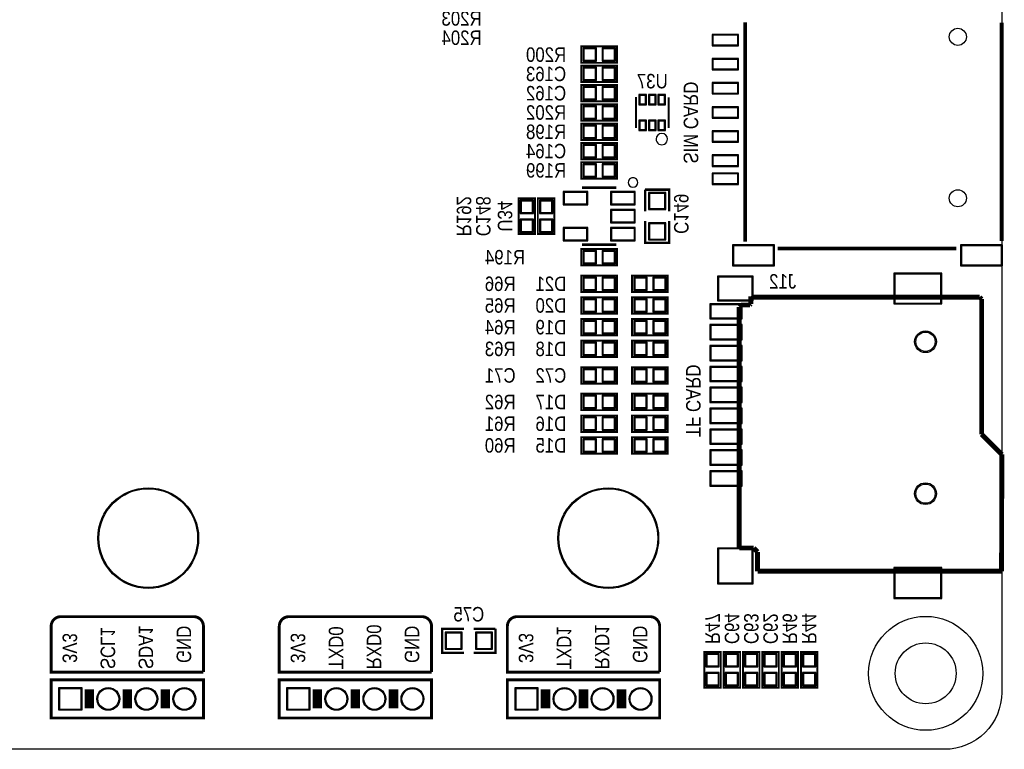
# Model space of a CAD drawing. Extents: x 0 to 137, y 0 to 82.
# Tile 6 of 8: x 85 to 137, y 0 to 38. Entities that reach past the tile are written whole.
import ezdxf
from ezdxf.enums import TextEntityAlignment as Align

# ---------------------------------------------------------------- set-up
doc = ezdxf.new("R2010")
doc.units = 0
for name, color, linetype in [('BG_OUTLINE', 3, 'CONTINUOUS'), ('BG_SILKSCREEN_BOTTOM', 51, 'CONTINUOUS'), ('PG_SILKSCREEN_BOTTOM', 150, 'CONTINUOUS'), ('PIN_BOTTOM', 12, 'CONTINUOUS'), ('PIN_SOLDERMASK_BOTTOM', 231, 'CONTINUOUS'), ('RD_SILKSCREEN_BOTTOM', 1, 'CONTINUOUS')]:
    doc.layers.add(name, color=color, linetype=linetype)

msp = doc.modelspace()

# ---------------------------------------------------------------- linework, layer by layer
at = {"layer": 'BG_OUTLINE'}
msp.add_lwpolyline([(2.999994, 81.999836), (133.999732, 81.999836, -0.414214), (136.999726, 78.999842), (136.999726, 2.999994, -0.414214), (133.999732, 0), (2.999994, 0, -0.414214), (0, 2.999994), (0, 78.999842, -0.414214)], format="xyb", close=True, dxfattribs=at)
at = {"layer": 'BG_SILKSCREEN_BOTTOM', "const_width": 0.1524}
for points in [[(95.005119, 4.064), (86.994517, 4.064), (86.994517, 6.477, -0.414214), (87.502517, 6.985), (94.497119, 6.985, -0.414214), (95.005119, 6.477), (95.005119, 4.064)], [(107.005095, 4.064), (98.994493, 4.064), (98.994493, 6.477, -0.414214), (99.502493, 6.985), (106.497095, 6.985, -0.414214), (107.005095, 6.477), (107.005095, 4.064)], [(119.005071, 4.064), (110.994469, 4.064), (110.994469, 6.477, -0.414214), (111.502469, 6.985), (118.497071, 6.985, -0.414214), (119.005071, 6.477), (119.005071, 4.064)]]:
    msp.add_lwpolyline(points, format="xyb", dxfattribs=at)
for points in [[(95.005119, 1.651), (95.005119, 3.65699), (86.994517, 3.65699), (86.994517, 1.651), (95.005119, 1.651)], [(107.005095, 1.651), (107.005095, 3.65699), (98.994493, 3.65699), (98.994493, 1.651), (107.005095, 1.651)], [(119.005071, 1.651), (119.005071, 3.65699), (110.994469, 3.65699), (110.994469, 1.651), (119.005071, 1.651)]]:
    msp.add_lwpolyline(points, dxfattribs=at)
at = {"layer": 'PG_SILKSCREEN_BOTTOM'}
for points, const_width in [([(123.499601, 26.727582), (123.499601, 38.267564)], 0.2), ([(136.999599, 38.261087), (136.999599, 32.511975)], 0.2), ([(114.8842, 36.1442), (116.7638, 36.1442), (116.7638, 37.0078), (114.8842, 37.0078), (114.8842, 36.1442)], 0.1016), ([(116.7638, 35.9918), (114.8842, 35.9918), (114.8842, 35.1282), (116.7638, 35.1282), (116.7638, 35.9918)], 0.1016), ([(116.7638, 34.9758), (114.8842, 34.9758), (114.8842, 34.1122), (116.7638, 34.1122), (116.7638, 34.9758)], 0.1016), ([(117.76489, 34.340013), (117.76489, 32.717588)], 0.1), ([(119.473294, 34.329091), (119.473294, 32.706691)], 0.1), ([(114.8842, 33.0962), (116.7638, 33.0962), (116.7638, 33.9598), (114.8842, 33.9598), (114.8842, 33.0962)], 0.1016), ([(114.8842, 32.0802), (116.7638, 32.0802), (116.7638, 32.9438), (114.8842, 32.9438), (114.8842, 32.0802)], 0.1016), ([(136.999599, 32.511975), (136.999599, 26.762862)], 0.2), ([(116.7638, 31.9278), (114.8842, 31.9278), (114.8842, 31.0642), (116.7638, 31.0642), (116.7638, 31.9278)], 0.1016), ([(114.8842, 30.0482), (116.7638, 30.0482), (116.7638, 30.9118), (114.8842, 30.9118), (114.8842, 30.0482)], 0.1016), ([(116.723998, 29.566997), (114.924002, 29.566997)], 0.150012), ([(119.507, 28.321), (119.507, 29.464), (118.237, 29.464)], 0.127), ([(118.237, 29.464), (118.237, 28.321)], 0.127), ([(111.5822, 29.0068), (111.5822, 27.1272), (112.4458, 27.1272), (112.4458, 29.0068), (111.5822, 29.0068)], 0.1016), ([(113.4618, 27.1272), (113.4618, 29.0068), (112.5982, 29.0068), (112.5982, 27.1272), (113.4618, 27.1272)], 0.1016), ([(118.237, 27.813), (118.237, 26.67), (119.507, 26.67), (119.507, 27.813)], 0.127), ([(114.924002, 26.567003), (116.723998, 26.567003)], 0.150012), ([(134.614895, 26.366978), (125.211078, 26.366978)], 0.2), ([(116.7638, 26.3398), (114.8842, 26.3398), (114.8842, 25.4762), (116.7638, 25.4762), (116.7638, 26.3398)], 0.1016), ([(114.8842, 24.0792), (116.7638, 24.0792), (116.7638, 24.9428), (114.8842, 24.9428), (114.8842, 24.0792)], 0.1016), ([(117.5512, 24.0792), (119.4308, 24.0792), (119.4308, 24.9428), (117.5512, 24.9428), (117.5512, 24.0792)], 0.1016), ([(114.8842, 22.9362), (116.7638, 22.9362), (116.7638, 23.7998), (114.8842, 23.7998), (114.8842, 22.9362)], 0.1016), ([(117.5512, 22.9362), (119.4308, 22.9362), (119.4308, 23.7998), (117.5512, 23.7998), (117.5512, 22.9362)], 0.1016), ([(123.80087, 23.853648), (123.85167, 23.802848)], 0.254), ([(123.80087, 23.447248), (123.80087, 23.853648)], 0.254), ([(123.85167, 23.802848), (135.84047, 23.802848)], 0.254), ([(135.84047, 23.802848), (135.94207, 23.701248)], 0.254), ([(135.94207, 23.701248), (135.94207, 16.589248)], 0.254), ([(123.19127, 23.294848), (123.29287, 23.396448)], 0.254), ([(123.19127, 10.594848), (123.19127, 23.294848)], 0.254), ([(123.29287, 23.396448), (123.75007, 23.396448)], 0.254), ([(123.75007, 23.396448), (123.80087, 23.447248)], 0.254), ([(114.8842, 21.7932), (116.7638, 21.7932), (116.7638, 22.6568), (114.8842, 22.6568), (114.8842, 21.7932)], 0.1016), ([(117.5512, 21.7932), (119.4308, 21.7932), (119.4308, 22.6568), (117.5512, 22.6568), (117.5512, 21.7932)], 0.1016), ([(114.8842, 20.6502), (116.7638, 20.6502), (116.7638, 21.5138), (114.8842, 21.5138), (114.8842, 20.6502)], 0.1016), ([(117.5512, 20.6502), (119.4308, 20.6502), (119.4308, 21.5138), (117.5512, 21.5138), (117.5512, 20.6502)], 0.1016), ([(116.7638, 20.1168), (114.8842, 20.1168), (114.8842, 19.2532), (116.7638, 19.2532), (116.7638, 20.1168)], 0.1016), ([(119.4308, 20.1168), (117.5512, 20.1168), (117.5512, 19.2532), (119.4308, 19.2532), (119.4308, 20.1168)], 0.1016), ([(114.8842, 17.8562), (116.7638, 17.8562), (116.7638, 18.7198), (114.8842, 18.7198), (114.8842, 17.8562)], 0.1016), ([(117.5512, 17.8562), (119.4308, 17.8562), (119.4308, 18.7198), (117.5512, 18.7198), (117.5512, 17.8562)], 0.1016), ([(114.8842, 16.7132), (116.7638, 16.7132), (116.7638, 17.5768), (114.8842, 17.5768), (114.8842, 16.7132)], 0.1016), ([(117.5512, 16.7132), (119.4308, 16.7132), (119.4308, 17.5768), (117.5512, 17.5768), (117.5512, 16.7132)], 0.1016), ([(135.94207, 16.589248), (137.00887, 15.522448)], 0.254), ([(114.8842, 15.5702), (116.7638, 15.5702), (116.7638, 16.4338), (114.8842, 16.4338), (114.8842, 15.5702)], 0.1016), ([(117.5512, 15.5702), (119.4308, 15.5702), (119.4308, 16.4338), (117.5512, 16.4338), (117.5512, 15.5702)], 0.1016), ([(137.00887, 15.522448), (136.989312, 9.375648)], 0.254), ([(123.95327, 10.594848), (123.19127, 10.594848)], 0.254), ([(124.15647, 10.391648), (123.95327, 10.594848)], 0.254), ([(124.15647, 9.375648), (124.15647, 10.391648)], 0.254), ([(136.989312, 9.375648), (124.15647, 9.375648)], 0.254), ([(108.712, 6.35), (107.569, 6.35), (107.569, 5.08), (108.712, 5.08)], 0.127), ([(109.22, 5.08), (110.363, 5.08), (110.363, 6.35)], 0.127), ([(110.363, 6.35), (109.22, 6.35)], 0.127), ([(122.2248, 3.2512), (122.2248, 5.1308), (121.3612, 5.1308), (121.3612, 3.2512), (122.2248, 3.2512)], 0.1016), ([(123.2408, 3.2512), (123.2408, 5.1308), (122.3772, 5.1308), (122.3772, 3.2512), (123.2408, 3.2512)], 0.1016), ([(124.2568, 3.2512), (124.2568, 5.1308), (123.3932, 5.1308), (123.3932, 3.2512), (124.2568, 3.2512)], 0.1016), ([(124.4092, 5.1308), (124.4092, 3.2512), (125.2728, 3.2512), (125.2728, 5.1308), (124.4092, 5.1308)], 0.1016), ([(125.4252, 5.1308), (125.4252, 3.2512), (126.2888, 3.2512), (126.2888, 5.1308), (125.4252, 5.1308)], 0.1016), ([(126.4412, 5.1308), (126.4412, 3.2512), (127.3048, 3.2512), (127.3048, 5.1308), (126.4412, 5.1308)], 0.1016), ([(88.999822, 3.153994), (88.999822, 2.153996)], 0.499999), ([(90.999818, 3.153994), (90.999818, 2.153996)], 0.499999), ([(92.999814, 3.153994), (92.999814, 2.153996)], 0.499999), ([(100.999798, 3.153994), (100.999798, 2.153996)], 0.499999), ([(102.999794, 3.153994), (102.999794, 2.153996)], 0.499999), ([(104.99979, 3.153994), (104.99979, 2.153996)], 0.499999), ([(112.999774, 3.153994), (112.999774, 2.153996)], 0.499999), ([(114.99977, 3.153994), (114.99977, 2.153996)], 0.499999), ([(116.999766, 3.153994), (116.999766, 2.153996)], 0.499999)]:
    msp.add_lwpolyline(points, dxfattribs=dict(at, const_width=const_width))
for points in [[(119.417998, 32.128003, 1), (118.818002, 32.127997, 1)], [(117.851987, 29.845, 1), (117.352022, 29.845004, 1)]]:
    msp.add_lwpolyline(points, format="xyb", close=True, dxfattribs=at)
at = {"layer": 'PIN_BOTTOM'}
for points in [[(123.109596, 37.591962), (121.809599, 37.591962), (121.809599, 37.091963), (123.109596, 37.091963)], [(115.024433, 36.875695), (115.024433, 36.276305), (115.623823, 36.276305), (115.623823, 36.875695)], [(116.024177, 36.875695), (116.024177, 36.276305), (116.623567, 36.276305), (116.623567, 36.875695)], [(123.109596, 36.321962), (121.809599, 36.321962), (121.809599, 35.821963), (123.109596, 35.821963)], [(115.623823, 35.260305), (115.623823, 35.859695), (115.024433, 35.859695), (115.024433, 35.260305)], [(116.623567, 35.260305), (116.623567, 35.859695), (116.024177, 35.859695), (116.024177, 35.260305)], [(115.623823, 34.244305), (115.623823, 34.843695), (115.024433, 34.843695), (115.024433, 34.244305)], [(116.623567, 34.244305), (116.623567, 34.843695), (116.024177, 34.843695), (116.024177, 34.244305)], [(123.109596, 35.051962), (121.809599, 35.051962), (121.809599, 34.551963), (123.109596, 34.551963)], [(118.268013, 33.977986), (118.268013, 34.427998), (117.968014, 34.427998), (117.968014, 33.977986)], [(118.768012, 33.977986), (118.768012, 34.427998), (118.468013, 34.427998), (118.468013, 33.977986)], [(119.268011, 33.977986), (119.268011, 34.427998), (118.968012, 34.427998), (118.968012, 33.977986)], [(115.024433, 33.827695), (115.024433, 33.228305), (115.623823, 33.228305), (115.623823, 33.827695)], [(116.024177, 33.827695), (116.024177, 33.228305), (116.623567, 33.228305), (116.623567, 33.827695)], [(123.109596, 33.781962), (121.809599, 33.781962), (121.809599, 33.281963), (123.109596, 33.281963)], [(115.024433, 32.811695), (115.024433, 32.212305), (115.623823, 32.212305), (115.623823, 32.811695)], [(116.024177, 32.811695), (116.024177, 32.212305), (116.623567, 32.212305), (116.623567, 32.811695)], [(118.268013, 32.627976), (118.268013, 33.077988), (117.968014, 33.077988), (117.968014, 32.627976)], [(118.768012, 32.627976), (118.768012, 33.077988), (118.468013, 33.077988), (118.468013, 32.627976)], [(119.268011, 32.627976), (119.268011, 33.077988), (118.968012, 33.077988), (118.968012, 32.627976)], [(123.109596, 32.511962), (121.809599, 32.511962), (121.809599, 32.011963), (123.109596, 32.011963)], [(115.623823, 31.196305), (115.623823, 31.795695), (115.024433, 31.795695), (115.024433, 31.196305)], [(116.623567, 31.196305), (116.623567, 31.795695), (116.024177, 31.795695), (116.024177, 31.196305)], [(123.109596, 31.241962), (121.809599, 31.241962), (121.809599, 30.741963), (123.109596, 30.741963)], [(115.024433, 30.779695), (115.024433, 30.180305), (115.623823, 30.180305), (115.623823, 30.779695)], [(116.024177, 30.779695), (116.024177, 30.180305), (116.623567, 30.180305), (116.623567, 30.779695)], [(123.109596, 30.291977), (121.809599, 30.291977), (121.809599, 29.791977), (123.109596, 29.791977)], [(115.173442, 29.316705), (113.974537, 29.316705), (113.974537, 28.717316), (115.173442, 28.717316)], [(117.673463, 29.316705), (116.474558, 29.316705), (116.474558, 28.717316), (117.673463, 28.717316)], [(119.27205, 29.26715), (118.47195, 29.26715), (118.47195, 28.46705), (119.27205, 28.46705)], [(112.313695, 28.866567), (111.714305, 28.866567), (111.714305, 28.267177), (112.313695, 28.267177)], [(112.730305, 28.267177), (113.329695, 28.267177), (113.329695, 28.866567), (112.730305, 28.866567)], [(117.673463, 28.366695), (116.474558, 28.366695), (116.474558, 27.767305), (117.673463, 27.767305)], [(112.313695, 27.866823), (111.714305, 27.866823), (111.714305, 27.267433), (112.313695, 27.267433)], [(112.730305, 27.267433), (113.329695, 27.267433), (113.329695, 27.866823), (112.730305, 27.866823)], [(119.27205, 27.66695), (118.47195, 27.66695), (118.47195, 26.86685), (119.27205, 26.86685)], [(115.173442, 27.416684), (113.974537, 27.416684), (113.974537, 26.817295), (115.173442, 26.817295)], [(117.673463, 27.416684), (116.474558, 27.416684), (116.474558, 26.817295), (117.673463, 26.817295)], [(124.989577, 26.511961), (122.889581, 26.511961), (122.889581, 25.511963), (124.989577, 25.511963)], [(136.989579, 26.511961), (134.889583, 26.511961), (134.889583, 25.511963), (136.989579, 25.511963)], [(115.623823, 25.608305), (115.623823, 26.207695), (115.024433, 26.207695), (115.024433, 25.608305)], [(116.623567, 25.608305), (116.623567, 26.207695), (116.024177, 26.207695), (116.024177, 25.608305)], [(133.79577, 25.022048), (131.38277, 25.022048), (131.38277, 23.498048), (133.79577, 23.498048)], [(115.024433, 24.810695), (115.024433, 24.211305), (115.623823, 24.211305), (115.623823, 24.810695)], [(116.024177, 24.810695), (116.024177, 24.211305), (116.623567, 24.211305), (116.623567, 24.810695)], [(117.691433, 24.810695), (117.691433, 24.211305), (118.290823, 24.211305), (118.290823, 24.810695)], [(118.691177, 24.810695), (118.691177, 24.211305), (119.290567, 24.211305), (119.290567, 24.810695)], [(123.87834, 24.859996), (122.10034, 24.859996), (122.10034, 23.6601), (123.87834, 23.6601)], [(115.024433, 23.667695), (115.024433, 23.068305), (115.623823, 23.068305), (115.623823, 23.667695)], [(116.024177, 23.667695), (116.024177, 23.068305), (116.623567, 23.068305), (116.623567, 23.667695)], [(117.691433, 23.667695), (117.691433, 23.068305), (118.290823, 23.068305), (118.290823, 23.667695)], [(118.691177, 23.667695), (118.691177, 23.068305), (119.290567, 23.068305), (119.290567, 23.667695)], [(123.289187, 23.410164), (121.689241, 23.410164), (121.689241, 22.71014), (123.289187, 22.71014)], [(115.024433, 22.524695), (115.024433, 21.925305), (115.623823, 21.925305), (115.623823, 22.524695)], [(116.024177, 22.524695), (116.024177, 21.925305), (116.623567, 21.925305), (116.623567, 22.524695)], [(117.691433, 22.524695), (117.691433, 21.925305), (118.290823, 21.925305), (118.290823, 22.524695)], [(118.691177, 22.524695), (118.691177, 21.925305), (119.290567, 21.925305), (119.290567, 22.524695)], [(123.289187, 22.31009), (121.689241, 22.31009), (121.689241, 21.610066), (123.289187, 21.610066)], [(115.024433, 21.381695), (115.024433, 20.782305), (115.623823, 20.782305), (115.623823, 21.381695)], [(116.024177, 21.381695), (116.024177, 20.782305), (116.623567, 20.782305), (116.623567, 21.381695)], [(117.691433, 21.381695), (117.691433, 20.782305), (118.290823, 20.782305), (118.290823, 21.381695)], [(118.691177, 21.381695), (118.691177, 20.782305), (119.290567, 20.782305), (119.290567, 21.381695)], [(123.289187, 21.210016), (121.689241, 21.210016), (121.689241, 20.509992), (123.289187, 20.509992)], [(115.623823, 19.385305), (115.623823, 19.984695), (115.024433, 19.984695), (115.024433, 19.385305)], [(116.623567, 19.385305), (116.623567, 19.984695), (116.024177, 19.984695), (116.024177, 19.385305)], [(118.290823, 19.385305), (118.290823, 19.984695), (117.691433, 19.984695), (117.691433, 19.385305)], [(119.290567, 19.385305), (119.290567, 19.984695), (118.691177, 19.984695), (118.691177, 19.385305)], [(123.289187, 20.109942), (121.689241, 20.109942), (121.689241, 19.409918), (123.289187, 19.409918)], [(123.289187, 19.010122), (121.689241, 19.010122), (121.689241, 18.310098), (123.289187, 18.310098)], [(115.024433, 18.587695), (115.024433, 17.988305), (115.623823, 17.988305), (115.623823, 18.587695)], [(116.024177, 18.587695), (116.024177, 17.988305), (116.623567, 17.988305), (116.623567, 18.587695)], [(117.691433, 18.587695), (117.691433, 17.988305), (118.290823, 17.988305), (118.290823, 18.587695)], [(118.691177, 18.587695), (118.691177, 17.988305), (119.290567, 17.988305), (119.290567, 18.587695)], [(123.289187, 17.910048), (121.689241, 17.910048), (121.689241, 17.210024), (123.289187, 17.210024)], [(115.024433, 17.444695), (115.024433, 16.845305), (115.623823, 16.845305), (115.623823, 17.444695)], [(116.024177, 17.444695), (116.024177, 16.845305), (116.623567, 16.845305), (116.623567, 17.444695)], [(117.691433, 17.444695), (117.691433, 16.845305), (118.290823, 16.845305), (118.290823, 17.444695)], [(118.691177, 17.444695), (118.691177, 16.845305), (119.290567, 16.845305), (119.290567, 17.444695)], [(123.289187, 16.809974), (121.689241, 16.809974), (121.689241, 16.10995), (123.289187, 16.10995)], [(115.024433, 16.301695), (115.024433, 15.702305), (115.623823, 15.702305), (115.623823, 16.301695)], [(116.024177, 16.301695), (116.024177, 15.702305), (116.623567, 15.702305), (116.623567, 16.301695)], [(117.691433, 16.301695), (117.691433, 15.702305), (118.290823, 15.702305), (118.290823, 16.301695)], [(118.691177, 16.301695), (118.691177, 15.702305), (119.290567, 15.702305), (119.290567, 16.301695)], [(123.289187, 15.710154), (121.689241, 15.710154), (121.689241, 15.01013), (123.289187, 15.01013)], [(123.289187, 14.61008), (121.689241, 14.61008), (121.689241, 13.910056), (123.289187, 13.910056)], [(123.87834, 10.549128), (122.10034, 10.549128), (122.10034, 8.771128), (123.87834, 8.771128)], [(133.79577, 9.521952), (131.38277, 9.521952), (131.38277, 7.997952), (133.79577, 7.997952)], [(108.56595, 5.31495), (108.56595, 6.11505), (107.76585, 6.11505), (107.76585, 5.31495)], [(110.16615, 5.31495), (110.16615, 6.11505), (109.36605, 6.11505), (109.36605, 5.31495)], [(121.493305, 4.391177), (122.092695, 4.391177), (122.092695, 4.990567), (121.493305, 4.990567)], [(122.509305, 4.391177), (123.108695, 4.391177), (123.108695, 4.990567), (122.509305, 4.990567)], [(123.525305, 4.391177), (124.124695, 4.391177), (124.124695, 4.990567), (123.525305, 4.990567)], [(125.140695, 4.990567), (124.541305, 4.990567), (124.541305, 4.391177), (125.140695, 4.391177)], [(126.156695, 4.990567), (125.557305, 4.990567), (125.557305, 4.391177), (126.156695, 4.391177)], [(127.172695, 4.990567), (126.573305, 4.990567), (126.573305, 4.391177), (127.172695, 4.391177)], [(121.493305, 3.391433), (122.092695, 3.391433), (122.092695, 3.990823), (121.493305, 3.990823)], [(122.509305, 3.391433), (123.108695, 3.391433), (123.108695, 3.990823), (122.509305, 3.990823)], [(123.525305, 3.391433), (124.124695, 3.391433), (124.124695, 3.990823), (123.525305, 3.990823)], [(125.140695, 3.990823), (124.541305, 3.990823), (124.541305, 3.391433), (125.140695, 3.391433)], [(126.156695, 3.990823), (125.557305, 3.990823), (125.557305, 3.391433), (126.156695, 3.391433)], [(127.172695, 3.990823), (126.573305, 3.990823), (126.573305, 3.391433), (127.172695, 3.391433)], [(87.449812, 2.103984), (87.449812, 3.203981), (88.54981, 3.203981), (88.54981, 2.103984)], [(99.449788, 2.103984), (99.449788, 3.203981), (100.549786, 3.203981), (100.549786, 2.103984)], [(111.449764, 2.103984), (111.449764, 3.203981), (112.549762, 3.203981), (112.549762, 2.103984)]]:
    msp.add_lwpolyline(points, close=True, dxfattribs=at)
for centre, radius in [((134.689596, 37.511965), 0.449999), ((134.689596, 29.011982), 0.449999), ((132.98932, 21.459952), 0.508), ((92.101162, 11.119612), 2.599944), ((116.301266, 11.119612), 2.599944), ((132.98932, 13.459968), 0.508), ((132.999734, 3.999992), 1.599997), ((89.99982, 2.653995), 0.549999), ((91.999816, 2.653995), 0.549999), ((93.999812, 2.653995), 0.549999), ((101.999796, 2.653995), 0.549999), ((103.999792, 2.653995), 0.549999), ((105.999788, 2.653995), 0.549999), ((113.999772, 2.653995), 0.549999), ((115.999768, 2.653995), 0.549999), ((117.999764, 2.653995), 0.549999)]:
    msp.add_circle(centre, radius, dxfattribs=at)
at = {"layer": 'PIN_SOLDERMASK_BOTTOM'}
for points in [[(123.159596, 37.641962), (121.759599, 37.641962), (121.759599, 37.041963), (123.159596, 37.041963)], [(114.973633, 36.926495), (114.973633, 36.225505), (115.674623, 36.225505), (115.674623, 36.926495)], [(115.973377, 36.926495), (115.973377, 36.225505), (116.674367, 36.225505), (116.674367, 36.926495)], [(123.159596, 36.371962), (121.759599, 36.371962), (121.759599, 35.771963), (123.159596, 35.771963)], [(115.674623, 35.209505), (115.674623, 35.910495), (114.973633, 35.910495), (114.973633, 35.209505)], [(116.674367, 35.209505), (116.674367, 35.910495), (115.973377, 35.910495), (115.973377, 35.209505)], [(115.674623, 34.193505), (115.674623, 34.894495), (114.973633, 34.894495), (114.973633, 34.193505)], [(116.674367, 34.193505), (116.674367, 34.894495), (115.973377, 34.894495), (115.973377, 34.193505)], [(123.159596, 35.101962), (121.759599, 35.101962), (121.759599, 34.501963), (123.159596, 34.501963)], [(118.318001, 33.927999), (118.318001, 34.478011), (117.918001, 34.478011), (117.918001, 33.927999)], [(118.818, 33.927999), (118.818, 34.478011), (118.418, 34.478011), (118.418, 33.927999)], [(119.317999, 33.927999), (119.317999, 34.478011), (118.917999, 34.478011), (118.917999, 33.927999)], [(114.973633, 33.878495), (114.973633, 33.177505), (115.674623, 33.177505), (115.674623, 33.878495)], [(115.973377, 33.878495), (115.973377, 33.177505), (116.674367, 33.177505), (116.674367, 33.878495)], [(123.159596, 33.831962), (121.759599, 33.831962), (121.759599, 33.231963), (123.159596, 33.231963)], [(114.973633, 32.862495), (114.973633, 32.161505), (115.674623, 32.161505), (115.674623, 32.862495)], [(115.973377, 32.862495), (115.973377, 32.161505), (116.674367, 32.161505), (116.674367, 32.862495)], [(118.318001, 32.577989), (118.318001, 33.128001), (117.918001, 33.128001), (117.918001, 32.577989)], [(118.818, 32.577989), (118.818, 33.128001), (118.418, 33.128001), (118.418, 32.577989)], [(119.317999, 32.577989), (119.317999, 33.128001), (118.917999, 33.128001), (118.917999, 32.577989)], [(123.159596, 32.561962), (121.759599, 32.561962), (121.759599, 31.961963), (123.159596, 31.961963)], [(115.674623, 31.145505), (115.674623, 31.846495), (114.973633, 31.846495), (114.973633, 31.145505)], [(116.674367, 31.145505), (116.674367, 31.846495), (115.973377, 31.846495), (115.973377, 31.145505)], [(123.159596, 31.291962), (121.759599, 31.291962), (121.759599, 30.691963), (123.159596, 30.691963)], [(114.973633, 30.830495), (114.973633, 30.129505), (115.674623, 30.129505), (115.674623, 30.830495)], [(115.973377, 30.830495), (115.973377, 30.129505), (116.674367, 30.129505), (116.674367, 30.830495)], [(123.159596, 30.341976), (121.759599, 30.341976), (121.759599, 29.741978), (123.159596, 29.741978)], [(115.224242, 29.367505), (113.923737, 29.367505), (113.923737, 28.666516), (115.224242, 28.666516)], [(117.724263, 29.367505), (116.423757, 29.367505), (116.423757, 28.666516), (117.724263, 28.666516)], [(119.321961, 29.317061), (118.422039, 29.317061), (118.422039, 28.417139), (119.321961, 28.417139)], [(112.364495, 28.917367), (111.663505, 28.917367), (111.663505, 28.216377), (112.364495, 28.216377)], [(112.679505, 28.216377), (113.380495, 28.216377), (113.380495, 28.917367), (112.679505, 28.917367)], [(117.724263, 28.417495), (116.423757, 28.417495), (116.423757, 27.716505), (117.724263, 27.716505)], [(112.364495, 27.917623), (111.663505, 27.917623), (111.663505, 27.216633), (112.364495, 27.216633)], [(112.679505, 27.216633), (113.380495, 27.216633), (113.380495, 27.917623), (112.679505, 27.917623)], [(115.224242, 27.467484), (113.923737, 27.467484), (113.923737, 26.766495), (115.224242, 26.766495)], [(117.724263, 27.467484), (116.423757, 27.467484), (116.423757, 26.766495), (117.724263, 26.766495)], [(119.321961, 27.716861), (118.422039, 27.716861), (118.422039, 26.816939), (119.321961, 26.816939)], [(125.039577, 26.561961), (122.839582, 26.561961), (122.839582, 25.461963), (125.039577, 25.461963)], [(137.039579, 26.561961), (134.839583, 26.561961), (134.839583, 25.461963), (137.039579, 25.461963)], [(115.674623, 25.557505), (115.674623, 26.258495), (114.973633, 26.258495), (114.973633, 25.557505)], [(116.674367, 25.557505), (116.674367, 26.258495), (115.973377, 26.258495), (115.973377, 25.557505)], [(123.928378, 24.910034), (122.050302, 24.910034), (122.050302, 23.610062), (123.928378, 23.610062)], [(133.845808, 25.072086), (131.332732, 25.072086), (131.332732, 23.44801), (133.845808, 23.44801)], [(114.973633, 24.861495), (114.973633, 24.160505), (115.674623, 24.160505), (115.674623, 24.861495)], [(115.973377, 24.861495), (115.973377, 24.160505), (116.674367, 24.160505), (116.674367, 24.861495)], [(117.640633, 24.861495), (117.640633, 24.160505), (118.341623, 24.160505), (118.341623, 24.861495)], [(118.640377, 24.861495), (118.640377, 24.160505), (119.341367, 24.160505), (119.341367, 24.861495)], [(114.973633, 23.718495), (114.973633, 23.017505), (115.674623, 23.017505), (115.674623, 23.718495)], [(115.973377, 23.718495), (115.973377, 23.017505), (116.674367, 23.017505), (116.674367, 23.718495)], [(117.640633, 23.718495), (117.640633, 23.017505), (118.341623, 23.017505), (118.341623, 23.718495)], [(118.640377, 23.718495), (118.640377, 23.017505), (119.341367, 23.017505), (119.341367, 23.718495)], [(123.339225, 23.460202), (121.639203, 23.460202), (121.639203, 22.660102), (123.339225, 22.660102)], [(114.973633, 22.575495), (114.973633, 21.874505), (115.674623, 21.874505), (115.674623, 22.575495)], [(115.973377, 22.575495), (115.973377, 21.874505), (116.674367, 21.874505), (116.674367, 22.575495)], [(117.640633, 22.575495), (117.640633, 21.874505), (118.341623, 21.874505), (118.341623, 22.575495)], [(118.640377, 22.575495), (118.640377, 21.874505), (119.341367, 21.874505), (119.341367, 22.575495)], [(123.339225, 22.360128), (121.639203, 22.360128), (121.639203, 21.560028), (123.339225, 21.560028)], [(114.973633, 21.432495), (114.973633, 20.731505), (115.674623, 20.731505), (115.674623, 21.432495)], [(115.973377, 21.432495), (115.973377, 20.731505), (116.674367, 20.731505), (116.674367, 21.432495)], [(117.640633, 21.432495), (117.640633, 20.731505), (118.341623, 20.731505), (118.341623, 21.432495)], [(118.640377, 21.432495), (118.640377, 20.731505), (119.341367, 20.731505), (119.341367, 21.432495)], [(123.339225, 21.260054), (121.639203, 21.260054), (121.639203, 20.459954), (123.339225, 20.459954)], [(115.674623, 19.334505), (115.674623, 20.035495), (114.973633, 20.035495), (114.973633, 19.334505)], [(116.674367, 19.334505), (116.674367, 20.035495), (115.973377, 20.035495), (115.973377, 19.334505)], [(118.341623, 19.334505), (118.341623, 20.035495), (117.640633, 20.035495), (117.640633, 19.334505)], [(119.341367, 19.334505), (119.341367, 20.035495), (118.640377, 20.035495), (118.640377, 19.334505)], [(123.339225, 20.15998), (121.639203, 20.15998), (121.639203, 19.35988), (123.339225, 19.35988)], [(123.339225, 19.06016), (121.639203, 19.06016), (121.639203, 18.26006), (123.339225, 18.26006)], [(114.973633, 18.638495), (114.973633, 17.937505), (115.674623, 17.937505), (115.674623, 18.638495)], [(115.973377, 18.638495), (115.973377, 17.937505), (116.674367, 17.937505), (116.674367, 18.638495)], [(117.640633, 18.638495), (117.640633, 17.937505), (118.341623, 17.937505), (118.341623, 18.638495)], [(118.640377, 18.638495), (118.640377, 17.937505), (119.341367, 17.937505), (119.341367, 18.638495)], [(123.339225, 17.960086), (121.639203, 17.960086), (121.639203, 17.159986), (123.339225, 17.159986)], [(114.973633, 17.495495), (114.973633, 16.794505), (115.674623, 16.794505), (115.674623, 17.495495)], [(115.973377, 17.495495), (115.973377, 16.794505), (116.674367, 16.794505), (116.674367, 17.495495)], [(117.640633, 17.495495), (117.640633, 16.794505), (118.341623, 16.794505), (118.341623, 17.495495)], [(118.640377, 17.495495), (118.640377, 16.794505), (119.341367, 16.794505), (119.341367, 17.495495)], [(123.339225, 16.860012), (121.639203, 16.860012), (121.639203, 16.059912), (123.339225, 16.059912)], [(114.973633, 16.352495), (114.973633, 15.651505), (115.674623, 15.651505), (115.674623, 16.352495)], [(115.973377, 16.352495), (115.973377, 15.651505), (116.674367, 15.651505), (116.674367, 16.352495)], [(117.640633, 16.352495), (117.640633, 15.651505), (118.341623, 15.651505), (118.341623, 16.352495)], [(118.640377, 16.352495), (118.640377, 15.651505), (119.341367, 15.651505), (119.341367, 16.352495)], [(123.339225, 15.760192), (121.639203, 15.760192), (121.639203, 14.960092), (123.339225, 14.960092)], [(123.339225, 14.660118), (121.639203, 14.660118), (121.639203, 13.860018), (123.339225, 13.860018)], [(123.928378, 10.599166), (122.050302, 10.599166), (122.050302, 8.72109), (123.928378, 8.72109)], [(133.845808, 9.57199), (131.332732, 9.57199), (131.332732, 7.947914), (133.845808, 7.947914)], [(108.615861, 5.265039), (108.615861, 6.164961), (107.715939, 6.164961), (107.715939, 5.265039)], [(110.216061, 5.265039), (110.216061, 6.164961), (109.316139, 6.164961), (109.316139, 5.265039)], [(121.442505, 4.340377), (122.143495, 4.340377), (122.143495, 5.041367), (121.442505, 5.041367)], [(122.458505, 4.340377), (123.159495, 4.340377), (123.159495, 5.041367), (122.458505, 5.041367)], [(123.474505, 4.340377), (124.175495, 4.340377), (124.175495, 5.041367), (123.474505, 5.041367)], [(125.191495, 5.041367), (124.490505, 5.041367), (124.490505, 4.340377), (125.191495, 4.340377)], [(126.207495, 5.041367), (125.506505, 5.041367), (125.506505, 4.340377), (126.207495, 4.340377)], [(127.223495, 5.041367), (126.522505, 5.041367), (126.522505, 4.340377), (127.223495, 4.340377)], [(121.442505, 3.340633), (122.143495, 3.340633), (122.143495, 4.041623), (121.442505, 4.041623)], [(122.458505, 3.340633), (123.159495, 3.340633), (123.159495, 4.041623), (122.458505, 4.041623)], [(123.474505, 3.340633), (124.175495, 3.340633), (124.175495, 4.041623), (123.474505, 4.041623)], [(125.191495, 4.041623), (124.490505, 4.041623), (124.490505, 3.340633), (125.191495, 3.340633)], [(126.207495, 4.041623), (125.506505, 4.041623), (125.506505, 3.340633), (126.207495, 3.340633)], [(127.223495, 4.041623), (126.522505, 4.041623), (126.522505, 3.340633), (127.223495, 3.340633)], [(87.399825, 2.053996), (87.399825, 3.253994), (88.599823, 3.253994), (88.599823, 2.053996)], [(99.399801, 2.053996), (99.399801, 3.253994), (100.599799, 3.253994), (100.599799, 2.053996)], [(111.399777, 2.053996), (111.399777, 3.253994), (112.599775, 3.253994), (112.599775, 2.053996)]]:
    msp.add_lwpolyline(points, close=True, dxfattribs=at)
for centre, radius in [((134.689596, 37.511965), 0.449999), ((134.689596, 29.011982), 0.449999), ((132.98932, 21.459952), 0.5715), ((132.98932, 13.459968), 0.5715), ((92.101162, 11.119612), 2.649995), ((116.301266, 11.119612), 2.649995), ((132.999734, 3.999992), 2.999994), ((89.99982, 2.653995), 0.599999), ((91.999816, 2.653995), 0.599999), ((93.999812, 2.653995), 0.599999), ((101.999796, 2.653995), 0.599999), ((103.999792, 2.653995), 0.599999), ((105.999788, 2.653995), 0.599999), ((113.999772, 2.653995), 0.599999), ((115.999768, 2.653995), 0.599999), ((117.999764, 2.653995), 0.599999)]:
    msp.add_circle(centre, radius, dxfattribs=at)

# ---------------------------------------------------------------- texts
at = {"layer": 'BG_SILKSCREEN_BOTTOM', "text_generation_flag": 2, "width": 0.866667}
for s, p in [('SIM CARD', (120.269, 30.8356)), ('TF CARD', (120.396, 16.4338)), ('SCL1', (89.59596, 4.2164)), ('SDA1', (91.595956, 4.2164)), ('GND', (93.595952, 4.5466)), ('TXD0', (101.595936, 4.2164)), ('RXD0', (103.595932, 4.2164)), ('GND', (105.595928, 4.5466)), ('TXD1', (113.595912, 4.2164)), ('RXD1', (115.595908, 4.2164)), ('GND', (117.595904, 4.5466)), ('3V3', (87.595964, 4.5466)), ('3V3', (99.59594, 4.5466)), ('3V3', (111.595916, 4.5466))]:
    msp.add_text(s, height=0.762, rotation=270, dxfattribs=at).set_placement(p)
at = {"layer": 'RD_SILKSCREEN_BOTTOM', "text_generation_flag": 2, "width": 0.866667}
for s, p in [('R203', (108.585, 38.1)), ('R204', (108.585, 37.084)), ('R200', (113.03, 36.195)), ('C163', (113.03, 35.179)), ('U37', (118.618, 34.798)), ('C162', (113.03, 34.163)), ('R202', (113.03, 33.147)), ('R198', (113.03, 32.131)), ('C164', (113.03, 31.115)), ('R199', (113.03, 30.099)), ('R194', (110.871, 25.527)), ('R66', (110.617, 24.13)), ('D21', (113.284, 24.13)), ('J12', (125.476, 24.257)), ('R65', (110.617, 22.987)), ('D20', (113.284, 22.987)), ('R64', (110.617, 21.844)), ('D19', (113.284, 21.844)), ('R63', (110.617, 20.701)), ('D18', (113.284, 20.701)), ('C71', (110.617, 19.304)), ('C72', (113.284, 19.304)), ('R62', (110.617, 17.907)), ('D17', (113.284, 17.907)), ('R61', (110.617, 16.764)), ('D16', (113.284, 16.764)), ('R60', (110.617, 15.621)), ('D15', (113.284, 15.621)), ('C75', (108.966, 6.731))]:
    msp.add_text(s, height=0.762, dxfattribs=at).set_placement(p, align=Align.CENTER)
for s, p in [('R192', (108.331, 28.067914)), ('C148', (109.347, 28.067914)), ('C149', (119.761, 28.194)), ('U34', (110.49, 28.067914)), ('R47', (121.412, 6.350914)), ('C64', (122.428, 6.350914)), ('C63', (123.444, 6.350914)), ('C62', (124.46, 6.350914)), ('R46', (125.476, 6.350914)), ('R44', (126.492, 6.350914))]:
    msp.add_text(s, height=0.762, rotation=270, dxfattribs=at).set_placement(p, align=Align.CENTER)

doc.saveas('drawing.dxf')
